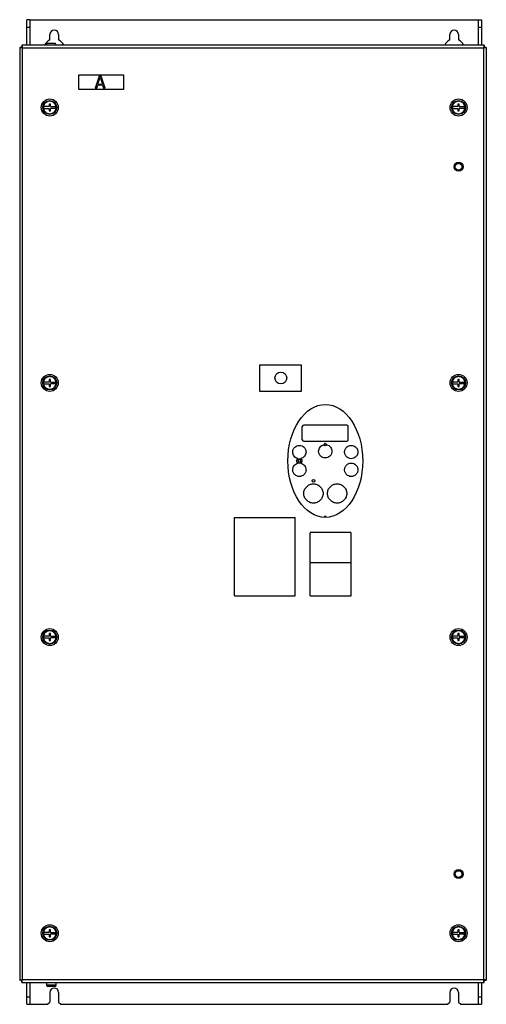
# Model space of a CAD drawing. Header units: millimetres. Extents: x 118 to 433, y 57 to 722.
import ezdxf

# ---------------------------------------------------------------- set-up
doc = ezdxf.new("R2010")
doc.units = ezdxf.units.MM
doc.header["$LTSCALE"] = 50.593481
doc.layers.get('0').update_dxf_attribs({"linetype": 'CONTINUOUS'})

msp = doc.modelspace()

# ---------------------------------------------------------------- linework, layer by layer
at = {"color": 7, "linetype": 'Continuous'}
for p, q in [((122.65, 705.27), (122.65, 722.48)), ((124.65, 722.48), (122.65, 722.48)), ((124.65, 722.48), (124.65, 705.27)), ((124.95, 705.27), (124.95, 722.48)), ((124.95, 722.48), (429.65, 722.48)), ((427.35, 722.48), (427.35, 705.27)), ((427.65, 705.27), (427.65, 722.48)), ((429.65, 722.48), (429.65, 705.27)), ((122.65, 717.48), (124.65, 717.48)), ((138.15, 708.8), (138.15, 712.48)), ((144.15, 712.48), (144.15, 708.8)), ((408.15, 708.8), (408.15, 712.48)), ((414.15, 712.48), (414.15, 708.8)), ((427.65, 717.48), (429.65, 717.48)), ((119.35, 705.27), (119.35, 703.77)), ((431.35, 705.27), (119.35, 705.27)), ((135.98, 705.48), (136.28, 706.67)), ((135.98, 705.27), (135.98, 705.48)), ((135.98, 705.48), (142.32, 705.48)), ((136.28, 706.67), (142.02, 706.67)), ((142.32, 705.48), (142.02, 706.67)), ((142.32, 705.27), (142.32, 705.48)), ((431.35, 705.27), (431.35, 703.77)), ((117.85, 703.77), (117.85, 73.77)), ((119.35, 703.77), (117.85, 703.77)), ((119.65, 74.08), (119.65, 703.48)), ((119.65, 703.48), (431.05, 703.48)), ((431.05, 703.48), (431.05, 74.08)), ((431.35, 703.77), (432.85, 703.77)), ((432.85, 703.77), (432.85, 73.77)), ((157.85, 675.27), (157.85, 685.27)), ((157.85, 685.27), (187.85, 685.27)), ((187.85, 685.27), (187.85, 675.27)), ((171.51, 684.27), (168.85, 676.27)), ((169.85, 676.27), (170.51, 678.32)), ((173.85, 678.32), (170.51, 678.32)), ((170.68, 679), (172.18, 683.59)), ((170.68, 679), (173.68, 679)), ((171.51, 684.27), (172.85, 684.27)), ((172.18, 683.59), (173.68, 679)), ((175.51, 676.27), (172.85, 684.27)), ((173.85, 678.32), (174.51, 676.27)), ((187.85, 675.27), (157.85, 675.27)), ((169.85, 676.27), (168.85, 676.27)), ((175.51, 676.27), (174.51, 676.27)), ((137.65, 665.52), (137.65, 663.77)), ((138.64, 665.52), (137.65, 665.52)), ((138.64, 663.77), (138.64, 665.52)), ((413.65, 665.52), (413.65, 663.77)), ((414.64, 665.52), (413.65, 665.52)), ((414.64, 663.77), (414.64, 665.52)), ((137.65, 663.77), (134.01, 663.77)), ((134.01, 662.58), (137.65, 662.58)), ((137.65, 662.58), (137.65, 660.83)), ((137.65, 660.83), (138.64, 660.83)), ((138.64, 663.77), (142.29, 663.77)), ((138.64, 660.83), (138.64, 662.58)), ((142.29, 662.58), (138.64, 662.58)), ((142.43, 663), (142.4, 663.13)), ((413.65, 663.77), (410.01, 663.77)), ((410.01, 662.58), (413.65, 662.58)), ((413.65, 662.58), (413.65, 660.83)), ((413.65, 660.83), (414.64, 660.83)), ((414.64, 663.77), (418.29, 663.77)), ((414.64, 660.83), (414.64, 662.58)), ((418.29, 662.58), (414.64, 662.58)), ((418.43, 663), (418.4, 663.13)), ((279.85, 471.27), (279.85, 489.27)), ((279.85, 489.27), (307.85, 489.27)), ((307.85, 489.27), (307.85, 471.27)), ((137.65, 479.52), (137.65, 477.77)), ((138.64, 479.52), (137.65, 479.52)), ((138.64, 477.77), (138.64, 479.52)), ((414.64, 479.52), (413.65, 479.52)), ((413.65, 479.52), (413.65, 477.77)), ((414.64, 477.77), (414.64, 479.52)), ((137.65, 477.77), (134.01, 477.77)), ((134.01, 476.57), (137.65, 476.57)), ((137.65, 476.57), (137.65, 474.82)), ((137.65, 474.82), (138.64, 474.82)), ((138.64, 477.77), (142.29, 477.77)), ((138.64, 474.82), (138.64, 476.57)), ((142.29, 476.57), (138.64, 476.57)), ((142.43, 477), (142.4, 477.13)), ((413.65, 477.77), (410.01, 477.77)), ((410.01, 476.57), (413.65, 476.57)), ((413.65, 476.57), (413.65, 474.82)), ((413.65, 474.82), (414.64, 474.82)), ((414.64, 477.77), (418.29, 477.77)), ((418.29, 476.57), (414.64, 476.57)), ((414.64, 474.82), (414.64, 476.57)), ((418.43, 477), (418.4, 477.13)), ((307.85, 471.27), (279.85, 471.27)), ((308.65, 438.72), (308.65, 447.73)), ((338.65, 448.73), (309.65, 448.73)), ((339.65, 438.72), (339.65, 447.73)), ((309.65, 437.73), (338.65, 437.73)), ((262.85, 333.27), (262.85, 386.27)), ((262.85, 386.27), (303.85, 386.27)), ((303.85, 333.27), (303.85, 386.27)), ((313.85, 356.27), (313.85, 375.77)), ((314.35, 376.27), (341.15, 376.27)), ((341.65, 356.27), (341.65, 375.77)), ((313.85, 355.77), (341.65, 355.77)), ((313.85, 333.27), (313.85, 355.77)), ((341.65, 333.27), (341.65, 355.77)), ((262.85, 333.27), (303.85, 333.27)), ((313.85, 333.27), (341.65, 333.27)), ((137.65, 306.07), (134.01, 306.07)), ((137.65, 307.82), (137.65, 306.07)), ((138.64, 307.82), (137.65, 307.82)), ((138.64, 306.07), (138.64, 307.82)), ((138.64, 306.07), (142.29, 306.07)), ((413.65, 306.07), (410.01, 306.07)), ((414.64, 307.82), (413.65, 307.82)), ((413.65, 307.82), (413.65, 306.07)), ((414.64, 306.07), (414.64, 307.82)), ((414.64, 306.07), (418.29, 306.07)), ((134.01, 304.88), (137.65, 304.88)), ((137.65, 304.88), (137.65, 303.12)), ((137.65, 303.12), (138.64, 303.12)), ((138.64, 303.12), (138.64, 304.88)), ((142.29, 304.88), (138.64, 304.88)), ((142.43, 305.3), (142.4, 305.43)), ((410.01, 304.88), (413.65, 304.88)), ((413.65, 304.88), (413.65, 303.12)), ((413.65, 303.12), (414.64, 303.12)), ((418.29, 304.88), (414.64, 304.88)), ((414.64, 303.12), (414.64, 304.88)), ((418.43, 305.3), (418.4, 305.43)), ((138.64, 107.83), (137.65, 107.83)), ((137.65, 107.83), (137.65, 106.08)), ((138.64, 106.08), (138.64, 107.83)), ((414.64, 107.83), (413.65, 107.83)), ((413.65, 107.83), (413.65, 106.08)), ((414.64, 106.08), (414.64, 107.83)), ((137.65, 106.08), (134.01, 106.08)), ((134.01, 104.88), (137.65, 104.88)), ((137.65, 104.88), (137.65, 103.12)), ((137.65, 103.12), (138.64, 103.12)), ((138.64, 106.08), (142.29, 106.08)), ((142.29, 104.88), (138.64, 104.88)), ((138.64, 103.12), (138.64, 104.88)), ((142.43, 105.3), (142.4, 105.43)), ((413.65, 106.08), (410.01, 106.08)), ((410.01, 104.88), (413.65, 104.88)), ((413.65, 104.88), (413.65, 103.12)), ((413.65, 103.12), (414.64, 103.12)), ((414.64, 106.08), (418.29, 106.08)), ((418.29, 104.88), (414.64, 104.88)), ((414.64, 103.12), (414.64, 104.88)), ((418.43, 105.3), (418.4, 105.43)), ((119.35, 73.77), (117.85, 73.77)), ((119.35, 72.28), (119.35, 73.77)), ((431.05, 74.08), (119.65, 74.08)), ((431.35, 73.77), (432.85, 73.77)), ((431.35, 72.28), (431.35, 73.77)), ((119.35, 72.28), (431.35, 72.28)), ((122.65, 57.48), (122.65, 72.28)), ((124.65, 72.28), (124.65, 57.48)), ((124.95, 57.48), (124.95, 72.28)), ((135.98, 72.28), (135.98, 70.47)), ((142.32, 70.47), (135.98, 70.47)), ((135.98, 70.47), (136.38, 69.47)), ((141.92, 69.47), (136.38, 69.47)), ((142.32, 70.47), (141.92, 69.47)), ((142.32, 72.28), (142.32, 70.47)), ((427.35, 72.28), (427.35, 57.48)), ((427.65, 57.48), (427.65, 72.28)), ((429.65, 72.28), (429.65, 57.48)), ((122.65, 62.48), (124.65, 62.48)), ((138.15, 65.47), (138.15, 58.98)), ((144.15, 65.47), (144.15, 58.98)), ((408.15, 65.47), (408.15, 58.98)), ((414.15, 65.47), (414.15, 58.98)), ((427.65, 62.48), (429.65, 62.48)), ((122.65, 57.48), (136.65, 57.48)), ((136.65, 57.48), (138.15, 58.98)), ((144.15, 58.98), (145.65, 57.48)), ((145.65, 57.48), (406.65, 57.48)), ((406.65, 57.48), (408.15, 58.98)), ((414.15, 58.98), (415.65, 57.48)), ((415.65, 57.48), (427.35, 57.48)), ((427.65, 57.48), (429.65, 57.48))]:
    msp.add_line(p, q, dxfattribs=at)
for centre, radius in [((138.15, 663.17), 5.75), ((138.15, 663.17), 4.75), ((414.15, 663.17), 5.75), ((414.15, 663.17), 4.75), ((414.15, 623.17), 3.06), ((414.15, 623.17), 2.25), ((138.15, 477.18), 5.75), ((138.15, 477.18), 4.75), ((294.15, 480.48), 4), ((414.15, 477.18), 5.75), ((414.15, 477.18), 4.75), ((324.15, 435.48), 0.9), ((306.65, 424.48), 0.9), ((316.15, 410.98), 0.9), ((138.15, 305.48), 5.75), ((138.15, 305.48), 4.75), ((414.15, 305.48), 5.75), ((414.15, 305.48), 4.75), ((414.15, 145.47), 3.06), ((414.15, 145.47), 2.25), ((138.15, 105.47), 5.75), ((138.15, 105.47), 4.75), ((414.15, 105.47), 5.75), ((414.15, 105.47), 4.75)]:
    msp.add_circle(centre, radius, dxfattribs=at)
for centre, radius, start, end in [((141.15, 712.48), 3, 0, 180), ((411.15, 712.48), 3, 0, 180), ((141.15, 702.48), 7, 115.37693, 155.77796), ((141.15, 702.48), 7, 24.22204, 64.62307), ((411.15, 702.48), 7, 115.37693, 155.77796), ((411.15, 702.48), 7, 24.22204, 64.62307), ((115.22, 678.73), 25.14, 79.84698, 80.68271), ((144.47, 707.92), 25.22, 189.32147, 190.15386), ((406.25, 707.92), 25.19, 349.84458, 350.67852), ((435.5, 678.6), 25.27, 99.32548, 100.15623), ((138.15, 663.17), 4.25, 179.36095, 180), ((138.16, 663.18), 4.26, 180.00912, 188.24369), ((138.15, 663.17), 4.18, 171.7514, 188.2486), ((138.15, 663.17), 4.18, 351.7514, 8.2486), ((138.15, 663.17), 4.25, 359.36095, 0.00075), ((414.15, 663.17), 4.25, 179.36095, 180), ((414.16, 663.18), 4.26, 180.00912, 188.24369), ((414.15, 663.17), 4.18, 171.7514, 188.2486), ((414.15, 663.17), 4.18, 351.7514, 8.2486), ((414.15, 663.17), 4.25, 359.36095, 0.00075), ((138.15, 477.18), 4.25, 179.36095, 180), ((138.16, 477.18), 4.26, 180.00912, 188.24369), ((138.15, 477.18), 4.18, 171.7514, 188.2486), ((138.15, 477.18), 4.18, 351.7514, 8.2486), ((138.15, 477.18), 4.25, 359.36095, 0.00075), ((414.15, 477.18), 4.25, 179.36095, 180), ((414.16, 477.18), 4.26, 180.00912, 188.24369), ((414.15, 477.18), 4.18, 171.7514, 188.2486), ((414.15, 477.18), 4.18, 351.7514, 8.2486), ((414.15, 477.18), 4.25, 359.36095, 0.00075), ((309.65, 447.73), 1, 90.04165, 179.96949), ((338.65, 447.73), 1, 0.04163, 89.96949), ((309.65, 438.73), 1, 180.04163, 269.96949), ((338.65, 438.73), 1, 270.04165, 359.96949), ((306.65, 424.48), 1.9, 121.89566, 238.1043), ((306.64, 430.45), 4.48, 257.1138, 282.99369), ((306.65, 424.48), 1.9, 301.78827, 58.21168), ((306.64, 418.5), 4.48, 77.0065, 102.88639), ((324.15, 386.4), 0.65, 0.0517, 177.02706), ((314.35, 375.77), 0.5, 90, 180), ((341.15, 375.77), 0.5, 0, 90), ((314.35, 356.27), 0.5, 180, 270), ((341.15, 356.27), 0.5, 270, 360), ((138.15, 305.48), 4.18, 171.7514, 188.2486), ((138.15, 305.48), 4.18, 351.7514, 8.2486), ((414.15, 305.48), 4.18, 171.7514, 188.2486), ((414.15, 305.48), 4.18, 351.7514, 8.2486), ((138.15, 305.48), 4.25, 179.36095, 180), ((138.16, 305.48), 4.26, 180.00912, 188.24369), ((138.15, 305.48), 4.25, 359.36095, 0.00075), ((414.15, 305.48), 4.25, 179.36095, 180), ((414.16, 305.48), 4.26, 180.00912, 188.24369), ((414.15, 305.48), 4.25, 359.36095, 0.00075), ((138.15, 105.47), 4.25, 179.36095, 180), ((138.16, 105.48), 4.26, 180.00912, 188.24369), ((138.15, 105.47), 4.18, 171.7514, 188.2486), ((138.15, 105.47), 4.18, 351.7514, 8.2486), ((138.15, 105.47), 4.25, 359.36095, 0.00075), ((414.15, 105.47), 4.25, 179.36095, 180), ((414.16, 105.48), 4.26, 180.00912, 188.24369), ((414.15, 105.47), 4.18, 171.7514, 188.2486), ((414.15, 105.47), 4.18, 351.7514, 8.2486), ((414.15, 105.47), 4.25, 359.36095, 0.00075), ((115.2, 98.9), 25.22, 279.32147, 280.15386), ((144.39, 69.64), 25.14, 169.84698, 170.68271), ((406.05, 69.6), 25.4, 9.32191, 10.14853), ((435.51, 98.99), 25.31, 259.85231, 260.68234), ((141.15, 65.47), 3, 0, 180), ((411.15, 65.47), 3, 0, 180)]:
    msp.add_arc(centre, radius, start, end, dxfattribs=at)
msp.add_ellipse((324.15, 424.48), major_axis=(0, 38.12), ratio=0.662295, dxfattribs=at)
for points, knots in [([(119.35, 705.27), (119.36, 705.27), (119.35, 705.22), (119.37, 705.16), (119.39, 705.02), (119.42, 704.85), (119.45, 704.64), (119.51, 704.3), (119.55, 704.03), (119.58, 703.84)], [0, 0, 0, 0, 0.018832, 0.073528, 0.162851, 0.28387, 0.432731, 0.605082, 1, 1, 1, 1]), ([(431.35, 705.27), (431.34, 705.27), (431.35, 705.22), (431.32, 705.16), (431.31, 705.02), (431.28, 704.85), (431.24, 704.64), (431.18, 704.3), (431.14, 704.03), (431.11, 703.84)], [0, 0, 0, 0, 0.018797, 0.073467, 0.162787, 0.283792, 0.432664, 0.605044, 1, 1, 1, 1]), ([(117.85, 703.77), (117.85, 703.77), (117.9, 703.77), (117.96, 703.75), (118.1, 703.74), (118.27, 703.7), (118.48, 703.67), (118.82, 703.61), (119.1, 703.57), (119.29, 703.54)], [0, 0, 0, 0, 0.018811, 0.07348, 0.162794, 0.283791, 0.43266, 0.605041, 1, 1, 1, 1]), ([(119.35, 703.77), (119.35, 703.76), (119.4, 703.73), (119.45, 703.66), (119.55, 703.57), (119.61, 703.51), (119.65, 703.48)], [0, 0, 0, 0, 0.109231, 0.35561, 0.668615, 1, 1, 1, 1]), ([(119.65, 703.48), (119.61, 703.51), (119.55, 703.57), (119.46, 703.67), (119.39, 703.72), (119.36, 703.77), (119.35, 703.77)], [0, 0, 0, 0, 0.33144, 0.644649, 0.891214, 1, 1, 1, 1]), ([(431.05, 703.48), (431.08, 703.51), (431.14, 703.57), (431.24, 703.66), (431.29, 703.73), (431.35, 703.76), (431.35, 703.77)], [0, 0, 0, 0, 0.331456, 0.644647, 0.891294, 1, 1, 1, 1]), ([(431.35, 703.77), (431.33, 703.77), (431.3, 703.72), (431.23, 703.67), (431.15, 703.57), (431.08, 703.51), (431.05, 703.48)], [0, 0, 0, 0, 0.10915, 0.355621, 0.668598, 1, 1, 1, 1]), ([(432.85, 703.77), (432.85, 703.77), (432.79, 703.77), (432.73, 703.75), (432.59, 703.74), (432.43, 703.7), (432.21, 703.67), (431.87, 703.61), (431.6, 703.57), (431.41, 703.54)], [0, 0, 0, 0, 0.018817, 0.073513, 0.16284, 0.283865, 0.43273, 0.60508, 1, 1, 1, 1]), ([(134.7, 665.67), (134.45, 665.31), (134.05, 664.53), (133.9, 663.66), (133.9, 663.22)], [0, 0, 0, 0, 0.500013, 1, 1, 1, 1]), ([(142.4, 663.17), (142.42, 663.19), (142.44, 663.24), (142.45, 663.33), (142.43, 663.39), (142.41, 663.45), (142.39, 663.48), (142.37, 663.52), (142.35, 663.57), (142.34, 663.64), (142.35, 663.72), (142.35, 663.81), (142.34, 663.89), (142.32, 663.97), (142.3, 664.05), (142.29, 664.14), (142.27, 664.22), (142.24, 664.33), (142.18, 664.51), (142.09, 664.78), (141.95, 665.08), (141.79, 665.38), (141.54, 665.75), (141.18, 666.18), (140.67, 666.62), (140.1, 666.97), (139.48, 667.23), (138.82, 667.39), (138.15, 667.44), (137.48, 667.39), (136.83, 667.23), (136.21, 666.98), (135.63, 666.63), (135.12, 666.19), (134.83, 665.85), (134.7, 665.67)], [0, 0, 0, 0, 0.007377, 0.015149, 0.02292, 0.026773, 0.030601, 0.034428, 0.038285, 0.046066, 0.053851, 0.061629, 0.069443, 0.077266, 0.085091, 0.092916, 0.10074, 0.108565, 0.124214, 0.155507, 0.186799, 0.218093, 0.249387, 0.311932, 0.374482, 0.437034, 0.499585, 0.562137, 0.624689, 0.687241, 0.749793, 0.812345, 0.874896, 0.937448, 1, 1, 1, 1]), ([(410.7, 665.67), (410.45, 665.31), (410.05, 664.53), (409.9, 663.66), (409.9, 663.22)], [0, 0, 0, 0, 0.500013, 1, 1, 1, 1]), ([(418.4, 663.17), (418.42, 663.19), (418.44, 663.24), (418.45, 663.33), (418.43, 663.39), (418.41, 663.45), (418.39, 663.48), (418.37, 663.52), (418.35, 663.57), (418.34, 663.64), (418.35, 663.72), (418.35, 663.81), (418.34, 663.89), (418.32, 663.97), (418.3, 664.05), (418.29, 664.14), (418.27, 664.22), (418.24, 664.33), (418.18, 664.51), (418.09, 664.78), (417.95, 665.08), (417.79, 665.38), (417.54, 665.75), (417.18, 666.18), (416.67, 666.62), (416.1, 666.97), (415.48, 667.23), (414.82, 667.39), (414.15, 667.44), (413.48, 667.39), (412.83, 667.23), (412.21, 666.98), (411.63, 666.63), (411.12, 666.19), (410.83, 665.85), (410.7, 665.67)], [0, 0, 0, 0, 0.007377, 0.015149, 0.02292, 0.026773, 0.030601, 0.034428, 0.038285, 0.046066, 0.053851, 0.061629, 0.069443, 0.077266, 0.085091, 0.092916, 0.10074, 0.108565, 0.124214, 0.155507, 0.186799, 0.218093, 0.249387, 0.311932, 0.374482, 0.437034, 0.499585, 0.562137, 0.624689, 0.687241, 0.749793, 0.812345, 0.874896, 0.937448, 1, 1, 1, 1]), ([(133.94, 662.57), (133.98, 662.31), (134.1, 661.79), (134.42, 661.07), (134.87, 660.42), (135.44, 659.87), (136.09, 659.43), (136.81, 659.11), (137.58, 658.94), (138.37, 658.91), (139.15, 659.02), (139.9, 659.28), (140.59, 659.67), (141.09, 660.09), (141.44, 660.48), (141.67, 660.79), (141.88, 661.13), (142.05, 661.48), (142.17, 661.79), (142.24, 662.04), (142.28, 662.2), (142.31, 662.33), (142.33, 662.42), (142.34, 662.5), (142.35, 662.57), (142.36, 662.62), (142.37, 662.67), (142.37, 662.71), (142.38, 662.76), (142.38, 662.8), (142.38, 662.84), (142.39, 662.87), (142.41, 662.9), (142.42, 662.95), (142.43, 662.98), (142.43, 663)], [0, 0, 0, 0, 0.062513, 0.125024, 0.187535, 0.250045, 0.312557, 0.375068, 0.437577, 0.500083, 0.562579, 0.625064, 0.687536, 0.749999, 0.78126, 0.81252, 0.843778, 0.875036, 0.906292, 0.921923, 0.937556, 0.945371, 0.953188, 0.961003, 0.964912, 0.968823, 0.972728, 0.976627, 0.980557, 0.984495, 0.986419, 0.988332, 0.992195, 0.996061, 1, 1, 1, 1]), ([(409.94, 662.57), (409.98, 662.31), (410.1, 661.79), (410.42, 661.07), (410.87, 660.42), (411.44, 659.87), (412.09, 659.43), (412.81, 659.11), (413.58, 658.94), (414.37, 658.91), (415.15, 659.02), (415.9, 659.28), (416.59, 659.67), (417.09, 660.09), (417.44, 660.48), (417.67, 660.79), (417.88, 661.13), (418.05, 661.48), (418.17, 661.79), (418.24, 662.04), (418.28, 662.2), (418.31, 662.33), (418.33, 662.42), (418.34, 662.5), (418.35, 662.57), (418.36, 662.62), (418.37, 662.67), (418.37, 662.71), (418.38, 662.76), (418.38, 662.8), (418.38, 662.84), (418.39, 662.87), (418.41, 662.9), (418.42, 662.95), (418.43, 662.98), (418.43, 663)], [0, 0, 0, 0, 0.062513, 0.125024, 0.187535, 0.250045, 0.312557, 0.375068, 0.437577, 0.500083, 0.562579, 0.625064, 0.687536, 0.749999, 0.78126, 0.81252, 0.843778, 0.875036, 0.906292, 0.921923, 0.937556, 0.945371, 0.953188, 0.961003, 0.964912, 0.968823, 0.972728, 0.976627, 0.980557, 0.984495, 0.986419, 0.988332, 0.992195, 0.996061, 1, 1, 1, 1]), ([(134.7, 479.67), (134.45, 479.31), (134.05, 478.53), (133.9, 477.66), (133.9, 477.22)], [0, 0, 0, 0, 0.500013, 1, 1, 1, 1]), ([(142.4, 477.18), (142.42, 477.19), (142.44, 477.24), (142.45, 477.33), (142.43, 477.39), (142.41, 477.45), (142.39, 477.48), (142.37, 477.52), (142.35, 477.57), (142.34, 477.64), (142.35, 477.72), (142.35, 477.81), (142.34, 477.89), (142.32, 477.97), (142.3, 478.05), (142.29, 478.14), (142.27, 478.22), (142.24, 478.33), (142.18, 478.51), (142.09, 478.78), (141.95, 479.08), (141.79, 479.38), (141.54, 479.75), (141.18, 480.18), (140.67, 480.62), (140.1, 480.97), (139.48, 481.23), (138.82, 481.39), (138.15, 481.44), (137.48, 481.39), (136.83, 481.23), (136.21, 480.98), (135.63, 480.63), (135.12, 480.19), (134.83, 479.85), (134.7, 479.67)], [0, 0, 0, 0, 0.007377, 0.015149, 0.02292, 0.026773, 0.030601, 0.034428, 0.038285, 0.046066, 0.053851, 0.061629, 0.069443, 0.077266, 0.085091, 0.092916, 0.10074, 0.108565, 0.124214, 0.155507, 0.186799, 0.218093, 0.249387, 0.311932, 0.374482, 0.437034, 0.499585, 0.562137, 0.624689, 0.687241, 0.749793, 0.812345, 0.874896, 0.937448, 1, 1, 1, 1]), ([(410.7, 479.67), (410.45, 479.31), (410.05, 478.53), (409.9, 477.66), (409.9, 477.22)], [0, 0, 0, 0, 0.500013, 1, 1, 1, 1]), ([(418.4, 477.18), (418.42, 477.19), (418.44, 477.24), (418.45, 477.33), (418.43, 477.39), (418.41, 477.45), (418.39, 477.48), (418.37, 477.52), (418.35, 477.57), (418.34, 477.64), (418.35, 477.72), (418.35, 477.81), (418.34, 477.89), (418.32, 477.97), (418.3, 478.05), (418.29, 478.14), (418.27, 478.22), (418.24, 478.33), (418.18, 478.51), (418.09, 478.78), (417.95, 479.08), (417.79, 479.38), (417.54, 479.75), (417.18, 480.18), (416.67, 480.62), (416.1, 480.97), (415.48, 481.23), (414.82, 481.39), (414.15, 481.44), (413.48, 481.39), (412.83, 481.23), (412.21, 480.98), (411.63, 480.63), (411.12, 480.19), (410.83, 479.85), (410.7, 479.67)], [0, 0, 0, 0, 0.007377, 0.015149, 0.02292, 0.026773, 0.030601, 0.034428, 0.038285, 0.046066, 0.053851, 0.061629, 0.069443, 0.077266, 0.085091, 0.092916, 0.10074, 0.108565, 0.124214, 0.155507, 0.186799, 0.218093, 0.249387, 0.311932, 0.374482, 0.437034, 0.499585, 0.562137, 0.624689, 0.687241, 0.749793, 0.812345, 0.874896, 0.937448, 1, 1, 1, 1]), ([(133.94, 476.57), (133.98, 476.31), (134.1, 475.79), (134.42, 475.07), (134.87, 474.42), (135.44, 473.87), (136.09, 473.43), (136.81, 473.11), (137.58, 472.94), (138.37, 472.91), (139.15, 473.02), (139.9, 473.28), (140.59, 473.67), (141.09, 474.09), (141.44, 474.48), (141.67, 474.79), (141.88, 475.13), (142.05, 475.48), (142.17, 475.79), (142.24, 476.04), (142.28, 476.2), (142.31, 476.33), (142.33, 476.42), (142.34, 476.5), (142.35, 476.57), (142.36, 476.62), (142.37, 476.67), (142.37, 476.71), (142.38, 476.76), (142.38, 476.8), (142.38, 476.84), (142.39, 476.87), (142.41, 476.9), (142.42, 476.95), (142.43, 476.98), (142.43, 477)], [0, 0, 0, 0, 0.062513, 0.125024, 0.187535, 0.250045, 0.312557, 0.375068, 0.437577, 0.500083, 0.562579, 0.625064, 0.687536, 0.749999, 0.78126, 0.81252, 0.843778, 0.875036, 0.906292, 0.921923, 0.937556, 0.945371, 0.953188, 0.961003, 0.964912, 0.968823, 0.972728, 0.976627, 0.980557, 0.984495, 0.986419, 0.988332, 0.992195, 0.996061, 1, 1, 1, 1]), ([(409.94, 476.57), (409.98, 476.31), (410.1, 475.79), (410.42, 475.07), (410.87, 474.42), (411.44, 473.87), (412.09, 473.43), (412.81, 473.11), (413.58, 472.94), (414.37, 472.91), (415.15, 473.02), (415.9, 473.28), (416.59, 473.67), (417.09, 474.09), (417.44, 474.48), (417.67, 474.79), (417.88, 475.13), (418.05, 475.48), (418.17, 475.79), (418.24, 476.04), (418.28, 476.2), (418.31, 476.33), (418.33, 476.42), (418.34, 476.5), (418.35, 476.57), (418.36, 476.62), (418.37, 476.67), (418.37, 476.71), (418.38, 476.76), (418.38, 476.8), (418.38, 476.84), (418.39, 476.87), (418.41, 476.9), (418.42, 476.95), (418.43, 476.98), (418.43, 477)], [0, 0, 0, 0, 0.062513, 0.125024, 0.187535, 0.250045, 0.312557, 0.375068, 0.437577, 0.500083, 0.562579, 0.625064, 0.687536, 0.749999, 0.78126, 0.81252, 0.843778, 0.875036, 0.906292, 0.921923, 0.937556, 0.945371, 0.953188, 0.961003, 0.964912, 0.968823, 0.972728, 0.976627, 0.980557, 0.984495, 0.986419, 0.988332, 0.992195, 0.996061, 1, 1, 1, 1]), ([(302.14, 430.47), (302.14, 430.77), (302.2, 431.37), (302.47, 432.23), (302.9, 433.01), (303.64, 433.92), (304.89, 434.75), (306.64, 435.09), (308.39, 434.75), (309.64, 433.92), (310.39, 433.01), (310.81, 432.23), (311.08, 431.37), (311.14, 430.78), (311.14, 430.47)], [0, 0, 0, 0, 0.063895, 0.126923, 0.190024, 0.252849, 0.376743, 0.499983, 0.623211, 0.74708, 0.809899, 0.873005, 0.936056, 1, 1, 1, 1]), ([(319.64, 430.97), (319.64, 431.49), (319.82, 432.52), (320.59, 433.88), (321.77, 434.91), (322.75, 435.28), (323.25, 435.39)], [0, 0, 0, 0, 0.25001, 0.500001, 0.749993, 1, 1, 1, 1]), ([(323.25, 435.38), (323.55, 435.44), (324.15, 435.5), (324.75, 435.44), (325.04, 435.38)], [0, 0, 0, 0, 0.500018, 1, 1, 1, 1]), ([(325.04, 435.38), (325.54, 435.28), (326.52, 434.9), (327.69, 433.88), (328.46, 432.52), (328.64, 431.49), (328.64, 430.97)], [0, 0, 0, 0, 0.250007, 0.499999, 0.74999, 1, 1, 1, 1]), ([(337.14, 430.47), (337.14, 430.77), (337.2, 431.37), (337.47, 432.23), (337.89, 433.01), (338.64, 433.92), (339.89, 434.75), (341.64, 435.09), (343.39, 434.75), (344.63, 433.92), (345.38, 433.01), (345.81, 432.23), (346.08, 431.37), (346.14, 430.78), (346.14, 430.47)], [0, 0, 0, 0, 0.063896, 0.126925, 0.190028, 0.252858, 0.376764, 0.500009, 0.623232, 0.747089, 0.809904, 0.873006, 0.936056, 1, 1, 1, 1]), ([(305.64, 426.09), (305.15, 426.2), (304.2, 426.59), (303.06, 427.62), (302.31, 428.96), (302.14, 429.97), (302.14, 430.47)], [0, 0, 0, 0, 0.249986, 0.499958, 0.749952, 1, 1, 1, 1]), ([(311.14, 430.47), (311.14, 429.97), (310.97, 428.96), (310.23, 427.62), (309.08, 426.6), (308.14, 426.2), (307.65, 426.09)], [0, 0, 0, 0, 0.250035, 0.500028, 0.750008, 1, 1, 1, 1]), ([(328.64, 430.97), (328.64, 430.68), (328.58, 430.08), (328.31, 429.22), (327.89, 428.44), (327.14, 427.53), (325.89, 426.7), (324.14, 426.36), (322.39, 426.7), (321.14, 427.53), (320.39, 428.44), (319.97, 429.22), (319.7, 430.08), (319.64, 430.67), (319.64, 430.97)], [0, 0, 0, 0, 0.063888, 0.12691, 0.190008, 0.252834, 0.37674, 0.499996, 0.623235, 0.747104, 0.80992, 0.873019, 0.936064, 1, 1, 1, 1]), ([(346.14, 430.47), (346.14, 430.18), (346.08, 429.58), (345.81, 428.72), (345.38, 427.94), (344.63, 427.03), (343.39, 426.2), (341.64, 425.86), (339.89, 426.2), (338.64, 427.03), (337.89, 427.94), (337.47, 428.72), (337.2, 429.58), (337.14, 430.17), (337.14, 430.47)], [0, 0, 0, 0, 0.063895, 0.126923, 0.190024, 0.252849, 0.376743, 0.499983, 0.623211, 0.74708, 0.809899, 0.873005, 0.936056, 1, 1, 1, 1]), ([(302.14, 418.47), (302.14, 418.98), (302.31, 419.99), (303.06, 421.33), (304.2, 422.36), (305.15, 422.75), (305.64, 422.86)], [0, 0, 0, 0, 0.250048, 0.500042, 0.750013, 1, 1, 1, 1]), ([(307.65, 422.86), (308.14, 422.75), (309.08, 422.35), (310.23, 421.33), (310.97, 419.99), (311.14, 418.98), (311.14, 418.47)], [0, 0, 0, 0, 0.249992, 0.499972, 0.749965, 1, 1, 1, 1]), ([(337.14, 418.47), (337.14, 418.77), (337.2, 419.37), (337.47, 420.23), (337.89, 421.01), (338.64, 421.92), (339.89, 422.75), (341.64, 423.09), (343.39, 422.75), (344.63, 421.92), (345.38, 421.01), (345.81, 420.23), (346.08, 419.37), (346.14, 418.78), (346.14, 418.47)], [0, 0, 0, 0, 0.063896, 0.126925, 0.190028, 0.252858, 0.376764, 0.500009, 0.623232, 0.747089, 0.809904, 0.873006, 0.936056, 1, 1, 1, 1]), ([(311.14, 418.47), (311.14, 418.18), (311.08, 417.58), (310.81, 416.72), (310.39, 415.94), (309.64, 415.03), (308.39, 414.2), (306.64, 413.86), (304.89, 414.2), (303.64, 415.03), (302.9, 415.94), (302.47, 416.72), (302.2, 417.58), (302.14, 418.17), (302.14, 418.47)], [0, 0, 0, 0, 0.063896, 0.126925, 0.190028, 0.252858, 0.376764, 0.50001, 0.623232, 0.747089, 0.809904, 0.873006, 0.936056, 1, 1, 1, 1]), ([(346.14, 418.47), (346.14, 418.18), (346.08, 417.58), (345.81, 416.72), (345.38, 415.94), (344.63, 415.03), (343.39, 414.2), (341.64, 413.86), (339.89, 414.2), (338.64, 415.03), (337.89, 415.94), (337.47, 416.72), (337.2, 417.58), (337.14, 418.17), (337.14, 418.47)], [0, 0, 0, 0, 0.063895, 0.126923, 0.190024, 0.252849, 0.376743, 0.499983, 0.623211, 0.74708, 0.809899, 0.873005, 0.936056, 1, 1, 1, 1]), ([(309.64, 402.47), (309.64, 402.91), (309.73, 403.77), (310.23, 405.4), (311.44, 407.2), (313.59, 408.64), (316.14, 409.14), (318.68, 408.64), (320.84, 407.2), (322.05, 405.4), (322.55, 403.77), (322.64, 402.91), (322.64, 402.47)], [0, 0, 0, 0, 0.063702, 0.126637, 0.251134, 0.375251, 0.499934, 0.624636, 0.748798, 0.873341, 0.93629, 1, 1, 1, 1]), ([(325.64, 402.47), (325.64, 402.91), (325.72, 403.77), (326.23, 405.4), (327.44, 407.2), (329.59, 408.64), (332.14, 409.14), (334.68, 408.64), (336.84, 407.2), (338.05, 405.4), (338.55, 403.77), (338.64, 402.91), (338.64, 402.47)], [0, 0, 0, 0, 0.063702, 0.126638, 0.25114, 0.375265, 0.499952, 0.62465, 0.748804, 0.873342, 0.936291, 1, 1, 1, 1]), ([(322.64, 402.47), (322.64, 402.04), (322.55, 401.18), (322.05, 399.55), (320.84, 397.75), (318.69, 396.31), (316.14, 395.81), (313.6, 396.31), (311.44, 397.75), (310.23, 399.55), (309.73, 401.18), (309.64, 402.04), (309.64, 402.47)], [0, 0, 0, 0, 0.063702, 0.126638, 0.25114, 0.375265, 0.499952, 0.62465, 0.748804, 0.873342, 0.936291, 1, 1, 1, 1]), ([(338.64, 402.47), (338.64, 402.04), (338.55, 401.18), (338.05, 399.55), (336.84, 397.75), (334.69, 396.31), (332.14, 395.81), (329.59, 396.31), (327.44, 397.75), (326.23, 399.55), (325.72, 401.18), (325.64, 402.04), (325.64, 402.47)], [0, 0, 0, 0, 0.063702, 0.126637, 0.251134, 0.375251, 0.499934, 0.624636, 0.748798, 0.873341, 0.93629, 1, 1, 1, 1]), ([(134.7, 307.97), (134.45, 307.61), (134.05, 306.83), (133.9, 305.96), (133.9, 305.52)], [0, 0, 0, 0, 0.500013, 1, 1, 1, 1]), ([(142.4, 305.48), (142.42, 305.49), (142.44, 305.54), (142.45, 305.63), (142.43, 305.69), (142.41, 305.75), (142.39, 305.78), (142.37, 305.82), (142.35, 305.87), (142.34, 305.94), (142.35, 306.02), (142.35, 306.11), (142.34, 306.19), (142.32, 306.27), (142.3, 306.35), (142.29, 306.44), (142.27, 306.52), (142.24, 306.63), (142.18, 306.81), (142.09, 307.08), (141.95, 307.38), (141.79, 307.68), (141.54, 308.05), (141.18, 308.48), (140.67, 308.92), (140.1, 309.27), (139.48, 309.53), (138.82, 309.69), (138.15, 309.74), (137.48, 309.69), (136.83, 309.53), (136.21, 309.28), (135.63, 308.93), (135.12, 308.49), (134.83, 308.15), (134.7, 307.97)], [0, 0, 0, 0, 0.007377, 0.015149, 0.02292, 0.026773, 0.030601, 0.034428, 0.038285, 0.046066, 0.053851, 0.061629, 0.069443, 0.077266, 0.085091, 0.092916, 0.10074, 0.108565, 0.124214, 0.155507, 0.186799, 0.218093, 0.249387, 0.311932, 0.374482, 0.437034, 0.499585, 0.562137, 0.624689, 0.687241, 0.749793, 0.812345, 0.874896, 0.937448, 1, 1, 1, 1]), ([(410.7, 307.97), (410.45, 307.61), (410.05, 306.83), (409.9, 305.96), (409.9, 305.52)], [0, 0, 0, 0, 0.500013, 1, 1, 1, 1]), ([(418.4, 305.48), (418.42, 305.49), (418.44, 305.54), (418.45, 305.63), (418.43, 305.69), (418.41, 305.75), (418.39, 305.78), (418.37, 305.82), (418.35, 305.87), (418.34, 305.94), (418.35, 306.02), (418.35, 306.11), (418.34, 306.19), (418.32, 306.27), (418.3, 306.35), (418.29, 306.44), (418.27, 306.52), (418.24, 306.63), (418.18, 306.81), (418.09, 307.08), (417.95, 307.38), (417.79, 307.68), (417.54, 308.05), (417.18, 308.48), (416.67, 308.92), (416.1, 309.27), (415.48, 309.53), (414.82, 309.69), (414.15, 309.74), (413.48, 309.69), (412.83, 309.53), (412.21, 309.28), (411.63, 308.93), (411.12, 308.49), (410.83, 308.15), (410.7, 307.97)], [0, 0, 0, 0, 0.007377, 0.015149, 0.02292, 0.026773, 0.030601, 0.034428, 0.038285, 0.046066, 0.053851, 0.061629, 0.069443, 0.077266, 0.085091, 0.092916, 0.10074, 0.108565, 0.124214, 0.155507, 0.186799, 0.218093, 0.249387, 0.311932, 0.374482, 0.437034, 0.499585, 0.562137, 0.624689, 0.687241, 0.749793, 0.812345, 0.874896, 0.937448, 1, 1, 1, 1]), ([(133.94, 304.87), (133.98, 304.61), (134.1, 304.09), (134.42, 303.37), (134.87, 302.72), (135.44, 302.17), (136.09, 301.73), (136.81, 301.41), (137.58, 301.24), (138.37, 301.21), (139.15, 301.32), (139.9, 301.58), (140.59, 301.97), (141.09, 302.39), (141.44, 302.78), (141.67, 303.09), (141.88, 303.43), (142.05, 303.78), (142.17, 304.09), (142.24, 304.34), (142.28, 304.5), (142.31, 304.63), (142.33, 304.72), (142.34, 304.8), (142.35, 304.87), (142.36, 304.92), (142.37, 304.97), (142.37, 305.01), (142.38, 305.06), (142.38, 305.1), (142.38, 305.14), (142.39, 305.17), (142.41, 305.2), (142.42, 305.25), (142.43, 305.28), (142.43, 305.3)], [0, 0, 0, 0, 0.062513, 0.125024, 0.187535, 0.250045, 0.312557, 0.375068, 0.437577, 0.500083, 0.562579, 0.625064, 0.687536, 0.749999, 0.78126, 0.81252, 0.843778, 0.875036, 0.906292, 0.921923, 0.937556, 0.945371, 0.953188, 0.961003, 0.964912, 0.968823, 0.972728, 0.976627, 0.980557, 0.984495, 0.986419, 0.988332, 0.992195, 0.996061, 1, 1, 1, 1]), ([(409.94, 304.87), (409.98, 304.61), (410.1, 304.09), (410.42, 303.37), (410.87, 302.72), (411.44, 302.17), (412.09, 301.73), (412.81, 301.41), (413.58, 301.24), (414.37, 301.21), (415.15, 301.32), (415.9, 301.58), (416.59, 301.97), (417.09, 302.39), (417.44, 302.78), (417.67, 303.09), (417.88, 303.43), (418.05, 303.78), (418.17, 304.09), (418.24, 304.34), (418.28, 304.5), (418.31, 304.63), (418.33, 304.72), (418.34, 304.8), (418.35, 304.87), (418.36, 304.92), (418.37, 304.97), (418.37, 305.01), (418.38, 305.06), (418.38, 305.1), (418.38, 305.14), (418.39, 305.17), (418.41, 305.2), (418.42, 305.25), (418.43, 305.28), (418.43, 305.3)], [0, 0, 0, 0, 0.062513, 0.125024, 0.187535, 0.250045, 0.312557, 0.375068, 0.437577, 0.500083, 0.562579, 0.625064, 0.687536, 0.749999, 0.78126, 0.81252, 0.843778, 0.875036, 0.906292, 0.921923, 0.937556, 0.945371, 0.953188, 0.961003, 0.964912, 0.968823, 0.972728, 0.976627, 0.980557, 0.984495, 0.986419, 0.988332, 0.992195, 0.996061, 1, 1, 1, 1]), ([(134.7, 107.97), (134.45, 107.61), (134.05, 106.83), (133.9, 105.96), (133.9, 105.52)], [0, 0, 0, 0, 0.500013, 1, 1, 1, 1]), ([(142.4, 105.47), (142.42, 105.49), (142.44, 105.54), (142.45, 105.63), (142.43, 105.69), (142.41, 105.75), (142.39, 105.78), (142.37, 105.82), (142.35, 105.87), (142.34, 105.94), (142.35, 106.02), (142.35, 106.11), (142.34, 106.19), (142.32, 106.27), (142.3, 106.35), (142.29, 106.44), (142.27, 106.52), (142.24, 106.63), (142.18, 106.81), (142.09, 107.08), (141.95, 107.38), (141.79, 107.68), (141.54, 108.05), (141.18, 108.48), (140.67, 108.92), (140.1, 109.27), (139.48, 109.53), (138.82, 109.69), (138.15, 109.74), (137.48, 109.69), (136.83, 109.53), (136.21, 109.28), (135.63, 108.93), (135.12, 108.49), (134.83, 108.15), (134.7, 107.97)], [0, 0, 0, 0, 0.007377, 0.015149, 0.02292, 0.026773, 0.030601, 0.034428, 0.038285, 0.046066, 0.053851, 0.061629, 0.069443, 0.077266, 0.085091, 0.092916, 0.10074, 0.108565, 0.124214, 0.155507, 0.186799, 0.218093, 0.249387, 0.311932, 0.374482, 0.437034, 0.499585, 0.562137, 0.624689, 0.687241, 0.749793, 0.812345, 0.874896, 0.937448, 1, 1, 1, 1]), ([(410.7, 107.97), (410.45, 107.61), (410.05, 106.83), (409.9, 105.96), (409.9, 105.52)], [0, 0, 0, 0, 0.500013, 1, 1, 1, 1]), ([(418.4, 105.47), (418.42, 105.49), (418.44, 105.54), (418.45, 105.63), (418.43, 105.69), (418.41, 105.75), (418.39, 105.78), (418.37, 105.82), (418.35, 105.87), (418.34, 105.94), (418.35, 106.02), (418.35, 106.11), (418.34, 106.19), (418.32, 106.27), (418.3, 106.35), (418.29, 106.44), (418.27, 106.52), (418.24, 106.63), (418.18, 106.81), (418.09, 107.08), (417.95, 107.38), (417.79, 107.68), (417.54, 108.05), (417.18, 108.48), (416.67, 108.92), (416.1, 109.27), (415.48, 109.53), (414.82, 109.69), (414.15, 109.74), (413.48, 109.69), (412.83, 109.53), (412.21, 109.28), (411.63, 108.93), (411.12, 108.49), (410.83, 108.15), (410.7, 107.97)], [0, 0, 0, 0, 0.007377, 0.015149, 0.02292, 0.026773, 0.030601, 0.034428, 0.038285, 0.046066, 0.053851, 0.061629, 0.069443, 0.077266, 0.085091, 0.092916, 0.10074, 0.108565, 0.124214, 0.155507, 0.186799, 0.218093, 0.249387, 0.311932, 0.374482, 0.437034, 0.499585, 0.562137, 0.624689, 0.687241, 0.749793, 0.812345, 0.874896, 0.937448, 1, 1, 1, 1]), ([(133.94, 104.87), (133.98, 104.61), (134.1, 104.09), (134.42, 103.37), (134.87, 102.72), (135.44, 102.17), (136.09, 101.73), (136.81, 101.41), (137.58, 101.24), (138.37, 101.21), (139.15, 101.32), (139.9, 101.58), (140.59, 101.97), (141.09, 102.39), (141.44, 102.78), (141.67, 103.09), (141.88, 103.43), (142.05, 103.78), (142.17, 104.09), (142.24, 104.34), (142.28, 104.5), (142.31, 104.63), (142.33, 104.72), (142.34, 104.8), (142.35, 104.87), (142.36, 104.92), (142.37, 104.97), (142.37, 105.01), (142.38, 105.06), (142.38, 105.1), (142.38, 105.14), (142.39, 105.17), (142.41, 105.2), (142.42, 105.25), (142.43, 105.28), (142.43, 105.3)], [0, 0, 0, 0, 0.062513, 0.125024, 0.187535, 0.250045, 0.312557, 0.375068, 0.437577, 0.500083, 0.562579, 0.625064, 0.687536, 0.749999, 0.78126, 0.81252, 0.843778, 0.875036, 0.906292, 0.921923, 0.937556, 0.945371, 0.953188, 0.961003, 0.964912, 0.968823, 0.972728, 0.976627, 0.980557, 0.984495, 0.986419, 0.988332, 0.992195, 0.996061, 1, 1, 1, 1]), ([(409.94, 104.87), (409.98, 104.61), (410.1, 104.09), (410.42, 103.37), (410.87, 102.72), (411.44, 102.17), (412.09, 101.73), (412.81, 101.41), (413.58, 101.24), (414.37, 101.21), (415.15, 101.32), (415.9, 101.58), (416.59, 101.97), (417.09, 102.39), (417.44, 102.78), (417.67, 103.09), (417.88, 103.43), (418.05, 103.78), (418.17, 104.09), (418.24, 104.34), (418.28, 104.5), (418.31, 104.63), (418.33, 104.72), (418.34, 104.8), (418.35, 104.87), (418.36, 104.92), (418.37, 104.97), (418.37, 105.01), (418.38, 105.06), (418.38, 105.1), (418.38, 105.14), (418.39, 105.17), (418.41, 105.2), (418.42, 105.25), (418.43, 105.28), (418.43, 105.3)], [0, 0, 0, 0, 0.062513, 0.125024, 0.187535, 0.250045, 0.312557, 0.375068, 0.437577, 0.500083, 0.562579, 0.625064, 0.687536, 0.749999, 0.78126, 0.81252, 0.843778, 0.875036, 0.906292, 0.921923, 0.937556, 0.945371, 0.953188, 0.961003, 0.964912, 0.968823, 0.972728, 0.976627, 0.980557, 0.984495, 0.986419, 0.988332, 0.992195, 0.996061, 1, 1, 1, 1]), ([(117.85, 73.77), (117.85, 73.78), (117.9, 73.78), (117.96, 73.8), (118.1, 73.81), (118.27, 73.85), (118.48, 73.88), (118.82, 73.94), (119.1, 73.98), (119.29, 74.01)], [0, 0, 0, 0, 0.018832, 0.073528, 0.162851, 0.28387, 0.432731, 0.605082, 1, 1, 1, 1]), ([(119.35, 73.77), (119.36, 73.77), (119.39, 73.83), (119.46, 73.88), (119.55, 73.98), (119.61, 74.04), (119.65, 74.08)], [0, 0, 0, 0, 0.109231, 0.35561, 0.668615, 1, 1, 1, 1]), ([(119.65, 74.08), (119.61, 74.04), (119.55, 73.98), (119.45, 73.89), (119.4, 73.82), (119.35, 73.79), (119.35, 73.77)], [0, 0, 0, 0, 0.33144, 0.644649, 0.891214, 1, 1, 1, 1]), ([(119.35, 72.28), (119.36, 72.28), (119.35, 72.33), (119.37, 72.39), (119.39, 72.53), (119.42, 72.7), (119.45, 72.91), (119.51, 73.25), (119.55, 73.52), (119.58, 73.71)], [0, 0, 0, 0, 0.018811, 0.07348, 0.162794, 0.283791, 0.43266, 0.605041, 1, 1, 1, 1]), ([(431.35, 73.77), (431.35, 73.79), (431.29, 73.82), (431.24, 73.89), (431.14, 73.98), (431.08, 74.04), (431.05, 74.08)], [0, 0, 0, 0, 0.109245, 0.3556, 0.668616, 1, 1, 1, 1]), ([(431.05, 74.08), (431.08, 74.04), (431.15, 73.98), (431.23, 73.88), (431.3, 73.83), (431.33, 73.77), (431.35, 73.77)], [0, 0, 0, 0, 0.331438, 0.644655, 0.891196, 1, 1, 1, 1]), ([(431.35, 72.28), (431.34, 72.28), (431.34, 72.33), (431.32, 72.39), (431.31, 72.53), (431.28, 72.7), (431.24, 72.91), (431.18, 73.25), (431.14, 73.52), (431.11, 73.71)], [0, 0, 0, 0, 0.018836, 0.073532, 0.162854, 0.283871, 0.432731, 0.605082, 1, 1, 1, 1]), ([(432.85, 73.77), (432.85, 73.78), (432.79, 73.78), (432.73, 73.8), (432.59, 73.81), (432.43, 73.85), (432.21, 73.88), (431.87, 73.94), (431.6, 73.98), (431.41, 74.01)], [0, 0, 0, 0, 0.018814, 0.073483, 0.162794, 0.283787, 0.432655, 0.605037, 1, 1, 1, 1])]:
    msp.add_open_spline(points, degree=3, knots=knots, dxfattribs=at)

doc.saveas('drawing.dxf')
